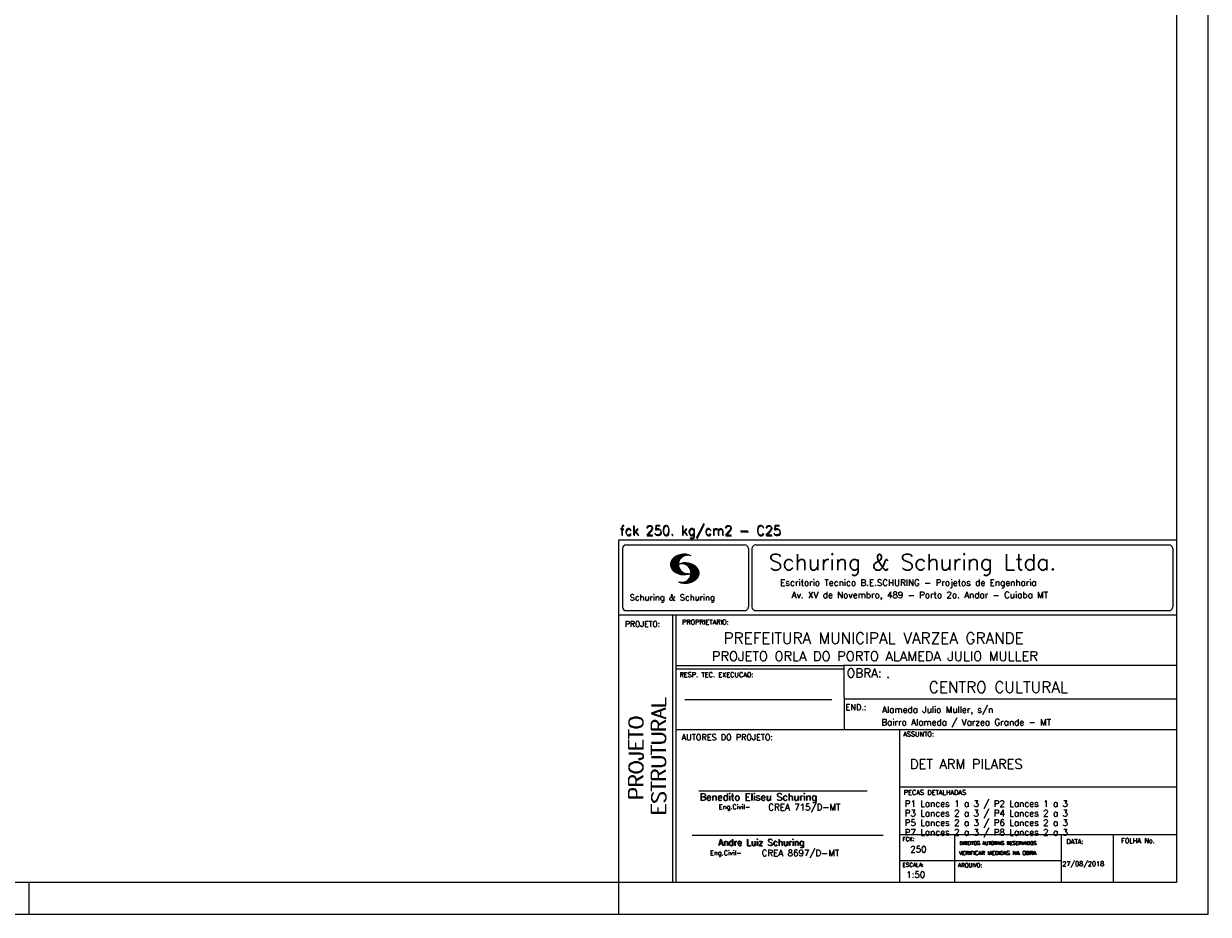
# Model space of a CAD drawing. Extents: x 0 to 84.1, y 0 to 59.4.
# Tile 4 of 6: x 46.9 to 84.1, y 0 to 28. Entities that reach past the tile are written whole.
import ezdxf

# ---------------------------------------------------------------- set-up
doc = ezdxf.new("R2010")
doc.units = 0
doc.layers.add('1', color=1, linetype='CONTINUOUS')
doc.layers.add('2', color=2, linetype='CONTINUOUS')
doc.styles.get("Standard").update_dxf_attribs({"font": 'ROMANS.SHX'})

msp = doc.modelspace()

# ---------------------------------------------------------------- linework, layer by layer
at = {"layer": '2', "linetype": 'CONTINUOUS'}
for p, q in [((84.100006, 0), (84.100006, 59.400002)), ((65.600006, 11.755142), (83.100006, 11.755135)), ((65.600006, 1), (65.600006, 11.755142)), ((65.832489, 11.593918), (69.548996, 11.593918)), ((69.895248, 11.593918), (82.867508, 11.593918)), ((65.715988, 11.477417), (65.715988, 9.648308)), ((67.221771, 10.985771), (67.52832, 11.29232)), ((67.222122, 10.971992), (67.545929, 11.295792)), ((67.222168, 11.000305), (67.508011, 11.286148)), ((67.222488, 10.958214), (67.56427, 11.300003)), ((67.224365, 11.016647), (67.488403, 11.280685)), ((67.224472, 10.94606), (67.581131, 11.302727)), ((67.226578, 11.03299), (67.465408, 11.271812)), ((67.2267, 10.934158), (67.596313, 11.303772)), ((67.228943, 10.922256), (67.612335, 11.305649)), ((67.232178, 10.911354), (67.626831, 11.306015)), ((67.232437, 11.052986), (67.439468, 11.26001)), ((67.235916, 10.900948), (67.642014, 11.307053)), ((67.239258, 11.073952), (67.410522, 11.245209)), ((67.239655, 10.890556), (67.656281, 11.307182)), ((67.243561, 10.880333), (67.66925, 11.306015)), ((67.252747, 11.10157), (67.374313, 11.223145)), ((67.608673, 11.2313), (67.68306, 11.305702)), ((67.638062, 11.246552), (67.69574, 11.30423)), ((67.662872, 11.257233), (67.708405, 11.302757)), ((67.681976, 11.262199), (67.721237, 11.30146)), ((67.702469, 11.268562), (67.733063, 11.299149)), ((67.718491, 11.270424), (67.744904, 11.296837)), ((67.734482, 11.272285), (67.757004, 11.294807)), ((67.750473, 11.274147), (67.768555, 11.292221)), ((69.665497, 11.477417), (69.665497, 9.648308)), ((69.778748, 11.477417), (69.778748, 9.648308)), ((82.984009, 11.477417), (82.984009, 9.648308)), ((67.248611, 10.871239), (67.520584, 11.143219)), ((67.253647, 10.862129), (67.502121, 11.110611)), ((67.258682, 10.853035), (67.491592, 11.085945)), ((67.264267, 10.84449), (67.483597, 11.06382)), ((67.270782, 10.836868), (67.47966, 11.045746)), ((67.277298, 10.829247), (67.475876, 11.027817)), ((67.283813, 10.821625), (67.474167, 11.011971)), ((67.290558, 10.814232), (67.473114, 10.99678)), ((67.296936, 10.807419), (67.470306, 10.980797)), ((67.304733, 10.800133), (67.473206, 10.968597)), ((67.311829, 10.793083), (67.474121, 10.955383)), ((67.319168, 10.786293), (67.475159, 10.942276)), ((67.326828, 10.779808), (67.477615, 10.930595)), ((67.334488, 10.773323), (67.480087, 10.918922)), ((67.342133, 10.766846), (67.482544, 10.907249)), ((67.350098, 10.760674), (67.485901, 10.896469)), ((67.358337, 10.754768), (67.489655, 10.886078)), ((67.366577, 10.748863), (67.493408, 10.875694)), ((67.374802, 10.742966), (67.497208, 10.865356)), ((67.383392, 10.737427), (67.502075, 10.856102)), ((67.392227, 10.732109), (67.506958, 10.84684)), ((67.401062, 10.726807), (67.511841, 10.837578)), ((67.409882, 10.721497), (67.516922, 10.828537)), ((67.419189, 10.71666), (67.522842, 10.820305)), ((67.428635, 10.711967), (67.528748, 10.812088)), ((67.43808, 10.707275), (67.534668, 10.803864)), ((67.44754, 10.702599), (67.540802, 10.79586)), ((67.457642, 10.698563), (67.547699, 10.78862)), ((67.467743, 10.694519), (67.554611, 10.781387)), ((67.531494, 10.998619), (67.546158, 11.013283)), ((67.548691, 11.001663), (67.565323, 11.018303)), ((67.563156, 11.001991), (67.584885, 11.023735)), ((67.577606, 11.002319), (67.601898, 11.026611)), ((67.592072, 11.002647), (67.619476, 11.030045)), ((67.604584, 11.001007), (67.635239, 11.03167)), ((67.617233, 10.999535), (67.651505, 11.033806)), ((67.62999, 10.998154), (67.666199, 11.034363)), ((67.64122, 10.995239), (67.680893, 11.03492)), ((67.652435, 10.992317), (67.695602, 11.035484)), ((67.664337, 10.990074), (67.708984, 11.034729)), ((67.671295, 10.38913), (68.095734, 10.813568)), ((67.674881, 10.986488), (67.72316, 11.034767)), ((67.684326, 10.981789), (67.736191, 11.033653)), ((67.685135, 10.388832), (68.100952, 10.804665)), ((67.694321, 10.977654), (67.748459, 11.031792)), ((67.698959, 10.388527), (68.104996, 10.794571)), ((67.704605, 10.973801), (67.761597, 11.0308)), ((67.713776, 10.389206), (68.107529, 10.782967)), ((67.71431, 10.969368), (67.773758, 11.028824)), ((67.722412, 10.963333), (67.785233, 11.026146)), ((67.732498, 10.959282), (67.797607, 11.024391)), ((67.740387, 10.953033), (67.808838, 11.021484)), ((67.749115, 10.947632), (67.819702, 11.018219)), ((67.756165, 10.940536), (67.830765, 11.015137)), ((67.765198, 10.93544), (67.841873, 11.012115)), ((67.77211, 10.928207), (67.852234, 11.008339)), ((67.779831, 10.921783), (67.86261, 11.004555)), ((67.785919, 10.913734), (67.873306, 11.001122)), ((67.794006, 10.907692), (67.883316, 10.997002)), ((67.799911, 10.899467), (67.892731, 10.992279)), ((67.806625, 10.892029), (67.902451, 10.987854)), ((67.811752, 10.883018), (67.912231, 10.983505)), ((67.817657, 10.874802), (67.921875, 10.979012)), ((67.822357, 10.554344), (68.091095, 10.823074)), ((67.823761, 10.866768), (67.930435, 10.973442)), ((67.829498, 10.858353), (67.940002, 10.968857)), ((67.833527, 10.848244), (67.948654, 10.963379)), ((67.838394, 10.838989), (67.957047, 10.957634)), ((67.840729, 10.586838), (68.086777, 10.832893)), ((67.843323, 10.829773), (67.965561, 10.952019)), ((67.848358, 10.817596), (67.975677, 10.944923)), ((67.848709, 10.608963), (68.081818, 10.842072)), ((67.852341, 10.806755), (67.985031, 10.939453)), ((67.856201, 10.794724), (67.99379, 10.932312)), ((67.856934, 10.63131), (68.075089, 10.849472)), ((67.859863, 10.781189), (68.003067, 10.924393)), ((67.860703, 10.649239), (68.070358, 10.858894)), ((67.862656, 10.768639), (68.011749, 10.91774)), ((67.865173, 10.667847), (68.063507, 10.866165)), ((67.865234, 10.753647), (68.02092, 10.90934)), ((67.866241, 10.683037), (68.057556, 10.874352)), ((67.866318, 10.73967), (68.029205, 10.90255)), ((67.867294, 10.698235), (68.049774, 10.880722)), ((67.867905, 10.725861), (68.036682, 10.894646)), ((67.868118, 10.711845), (68.043793, 10.887527)), ((67.477829, 10.690483), (67.561508, 10.774155)), ((67.488205, 10.686714), (67.568588, 10.767105)), ((67.499008, 10.683372), (67.576477, 10.760849)), ((67.509796, 10.680031), (67.584366, 10.754601)), ((67.520599, 10.676697), (67.592255, 10.74836)), ((67.532074, 10.674026), (67.600327, 10.742287)), ((67.543625, 10.671448), (67.609238, 10.737053)), ((67.550323, 10.409546), (67.562592, 10.421799)), ((67.555176, 10.668869), (67.618134, 10.731819)), ((67.561462, 10.40654), (67.576416, 10.421486)), ((67.5672, 10.666748), (67.627045, 10.726585)), ((67.572601, 10.403542), (67.590225, 10.421173)), ((67.579605, 10.665009), (67.636261, 10.721664)), ((67.583755, 10.400551), (67.606155, 10.422958)), ((67.591995, 10.663277), (67.646255, 10.717522)), ((67.595673, 10.398346), (67.622162, 10.424828)), ((67.604782, 10.661919), (67.65625, 10.713379)), ((67.607605, 10.396141), (67.639587, 10.428116)), ((67.618134, 10.66114), (67.666229, 10.709244)), ((67.619553, 10.393929), (67.658707, 10.43309)), ((67.6315, 10.660355), (67.67691, 10.705772)), ((67.632141, 10.392387), (67.679932, 10.440178)), ((67.644958, 10.391075), (67.704071, 10.450188)), ((67.645309, 10.660042), (67.688126, 10.70285)), ((67.657776, 10.389755), (67.737152, 10.469131)), ((67.65976, 10.660355), (67.699341, 10.699936)), ((67.67421, 10.660667), (67.710678, 10.697136)), ((67.690598, 10.661674), (67.723846, 10.694931)), ((67.70816, 10.663521), (67.737625, 10.692986)), ((67.725296, 10.665939), (67.750778, 10.691422)), ((67.728806, 10.390091), (68.110825, 10.77211)), ((67.741867, 10.668861), (67.765747, 10.692741)), ((67.744095, 10.391251), (68.114105, 10.761261)), ((67.760269, 10.672806), (67.780136, 10.69268)), ((67.760544, 10.393555), (68.11557, 10.748596)), ((67.776978, 10.395859), (68.117249, 10.736137)), ((67.780106, 10.677895), (67.794464, 10.692261)), ((67.794464, 10.692261), (67.796539, 10.694336)), ((67.794861, 10.399597), (68.118942, 10.723679)), ((67.798126, 10.683296), (67.810562, 10.69574)), ((67.813049, 10.403664), (68.118515, 10.709122)), ((67.817169, 10.689835), (67.825378, 10.698044)), ((67.832825, 10.409302), (68.118134, 10.694611)), ((67.833084, 10.695976), (67.839569, 10.702461)), ((67.853302, 10.415634), (68.117767, 10.680092)), ((67.876404, 10.424599), (68.113495, 10.66169)), ((67.901276, 10.435333), (68.110229, 10.644287)), ((67.929581, 10.449501), (68.101624, 10.621544)), ((67.966125, 10.471909), (68.08902, 10.594803)), ((68.045029, 10.536674), (68.057724, 10.54937)), ((65.600006, 9.399994), (83.100006, 9.399994)), ((65.832489, 9.531807), (69.548996, 9.531807)), ((67.300385, 5.799995), (67.300385, 9.399994)), ((67.400391, 5.799995), (67.400391, 9.399994)), ((69.895248, 9.531807), (82.867508, 9.531807)), ((83.100006, 9.399994), (83.100006, 1)), ((83.100006, 7.814748), (72.656072, 7.814748)), ((72.668579, 6.816429), (72.668579, 7.814748)), ((72.668579, 7.799995), (67.400391, 7.799995)), ((72.668579, 7.699995), (67.400391, 7.699995)), ((67.670311, 6.739054), (72.288887, 6.739054)), ((72.668579, 6.816429), (72.668579, 5.799995)), ((72.668579, 6.7647), (83.100006, 6.764707)), ((67.300385, 1), (67.300385, 5.799995)), ((67.400391, 1), (67.400391, 5.799995)), ((67.400391, 5.799995), (83.100006, 5.799995)), ((74.420959, 4.799995), (74.420959, 5.799995)), ((74.420959, 1), (74.420959, 4.799995)), ((68.11142, 3.880456), (73.389854, 3.880456)), ((74.420958, 4.005768), (83.100005, 4.005775)), ((67.897606, 2.480272), (73.894493, 2.480272)), ((74.420959, 2.505768), (83.100006, 2.505775)), ((76.14679, 1), (76.14679, 2.505775)), ((79.496475, 1), (79.496475, 2.505775)), ((81.120974, 1), (81.120974, 2.505774)), ((74.420959, 1.691734), (79.496475, 1.691742)), ((47.100006, 0), (47.100006, 1)), ((65.600006, 0), (65.600006, 1)), ((83.100006, 1), (65.600006, 1)), ((0, 0), (84.100006, 0))]:
    msp.add_line(p, q, dxfattribs=at)
msp.add_lwpolyline([(83.100006, 1), (2.5, 1), (2.5, 58.400002), (83.100006, 58.400002), (83.100006, 1)], dxfattribs=at)
for centre, radius, start, end in [((65.832489, 11.477417), 0.116502, 90, 180), ((69.548996, 11.477417), 0.116502, 0, 90), ((69.895248, 11.477417), 0.116502, 90, 180), ((82.867508, 11.477417), 0.116502, 0, 90), ((67.648087, 10.815277), 0.491555, 63.393265, 138.909058), ((67.763229, 10.98333), 0.291044, 68.851509, 291.148499), ((67.465149, 10.982269), 0.243989, 140.229431, 231.895096), ((67.648087, 11.15139), 0.491555, 218.229782, 296.60672), ((67.692337, 10.543831), 0.491555, 41.090942, 116.606735), ((67.577194, 10.711891), 0.291044, 248.851501, 111.148491), ((67.875275, 10.710823), 0.243989, 308.104889, 39.770576), ((67.692337, 10.879951), 0.491555, 243.393265, 321.770233), ((65.832489, 9.648308), 0.116502, 180, 270), ((69.548996, 9.648308), 0.116502, 270, 0), ((69.895248, 9.648308), 0.116502, 180, 270), ((82.867508, 9.648308), 0.116502, 270, 0)]:
    msp.add_arc(centre, radius, start, end, dxfattribs=at)

# ---------------------------------------------------------------- texts
at = {"layer": '1', "linetype": 'CONTINUOUS'}
for s, height, p in [('PREFEITURA MUNICIPAL VARZEA GRANDE', 0.35, (68.88924, 8.494706)), ('PROJETO ORLA DO PORTO ALAMEDA JULIO MULLER', 0.3, (68.518476, 7.952581)), ('.', 0.3, (73.984333, 7.423969)), ('CENTRO CULTURAL', 0.35, (75.330094, 6.957007)), ('Alameda Julio Muller, s/n', 0.2, (73.86333, 6.322955)), ('Bairro Alameda / Varzea Grande - MT', 0.2, (73.840306, 5.930193)), ('DET ARM PILARES', 0.3, (74.737424, 4.567268)), ('P1 Lances 1 a 3 / P2 Lances 1 a 3', 0.2, (74.571808, 3.37457)), ('P3 Lances 2 a 3 / P4 Lances 2 a 3', 0.2, (74.571808, 3.07457)), ('P5 Lances 2 a 3 / P6 Lances 2 a 3', 0.2, (74.571808, 2.77457)), ('P7 Lances 2 a 3 / P8 Lances 2 a 3', 0.2, (74.571808, 2.47457)), ('250', 0.2, (74.745692, 1.940266)), ('27/08/2018', 0.15, (79.520414, 1.512631))]:
    msp.add_text(s, height=height, dxfattribs=at).set_placement(p)
at = {"layer": '2', "linetype": 'CONTINUOUS'}
for s, height, p in [('fck 250. kg/cm2 - C25', 0.3, (65.628578, 11.907463)), ('fck 250. kg/cm2 - C25', 0.3, (65.641754, 11.880586)), ('Schuring & Schuring Ltda.', 0.5, (70.306839, 10.806786)), ('Escritorio Tecnico B.E.SCHURING - Projetos de Engenharia', 0.2, (70.664673, 10.308487)), ('Schuring & Schuring', 0.19, (65.944336, 9.851486)), ('Av. XV de Novembro, 489 - Porto 2o. Andar - Cuiaba MT', 0.2, (71.023193, 9.925888)), ('PROJETO:', 0.175, (65.793152, 9.02159)), ('PROPRIETARIO:', 0.15, (67.584534, 9.097366)), ('RESP. TEC. EXECUCAO:', 0.15, (67.506004, 7.444514)), ('OBRA:', 0.278755, (72.755102, 7.434759)), ('END.:', 0.185837, (72.717902, 6.410233)), ('AUTORES DO PROJETO:', 0.185837, (67.572014, 5.463953)), ('ASSUNTO:', 0.15, (74.525462, 5.581304)), ('Benedito Eliseu Schuring', 0.22, (68.138321, 3.577287)), ('Benedito Eliseu Schuring', 0.22, (68.149795, 3.577287)), ('PECAS DETALHADAS', 0.15, (74.54287, 3.751117)), ('Eng.Civil-', 0.15, (68.737209, 3.298847)), ('CREA 715/D-MT', 0.2, (70.290742, 3.262761)), ('Andre Luiz Schuring', 0.2, (68.716738, 2.158081)), ('Andre Luiz Schuring', 0.2, (68.734296, 2.149201)), ('FCK:', 0.125, (74.500763, 2.299423)), ('DIREITOS AUTORAIS RESERVADOS', 0.11, (76.294724, 2.176125)), ('DIREITOS AUTORAIS RESERVADOS', 0.11, (76.303696, 2.176125)), ('DATA:', 0.15, (79.648044, 2.2071)), ('FOLHA No.', 0.15, (81.365514, 2.23814)), ('Eng.Civil-', 0.15, (68.462773, 1.853248)), ('CREA 8697/D-MT', 0.2, (70.08334, 1.825346)), ('VERIFICAR MEDIDAS NA OBRA', 0.125, (76.271484, 1.861862)), ('VERIFICAR MEDIDAS NA OBRA', 0.125, (76.280457, 1.861862)), ('ESCALA:', 0.125, (74.507034, 1.490738)), ('ARQUIVO:', 0.125, (76.249054, 1.475601)), ('1:50', 0.2, (74.617035, 1.144112))]:
    msp.add_text(s, height=height, dxfattribs=at).set_placement(p)
for s, p in [('ESTRUTURAL', (67.07373, 3.12536)), ('ESTRUTURAL', (67.07373, 3.094507)), ('PROJETO', (66.369095, 3.606125)), ('PROJETO', (66.369095, 3.575272))]:
    msp.add_text(s, height=0.45, rotation=90, dxfattribs=at).set_placement(p)

doc.saveas('drawing.dxf')
